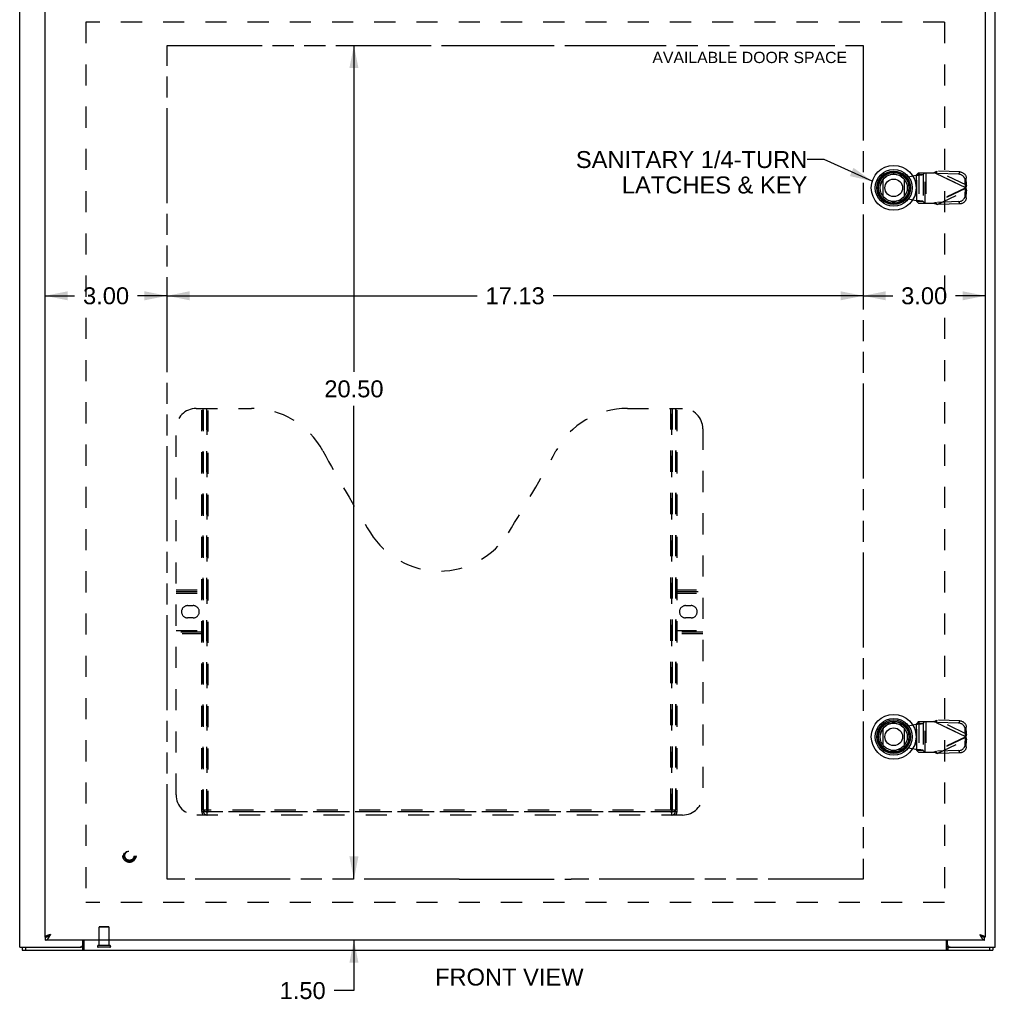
# Model space of a CAD drawing. Header units: inches. Extents: x 0 to 94.4, y 0 to 61.1.
# Tile 3 of 6: x 18.3 to 42.3, y 16.2 to 40.4. Entities that reach past the tile are written whole.
import ezdxf

# ---------------------------------------------------------------- set-up
doc = ezdxf.new("R2010")
doc.units = ezdxf.units.IN
doc.header["$LTSCALE"] = 5.194444
doc.header["$MEASUREMENT"] = 0
doc.linetypes.add('HIDDEN', pattern=[0.2, 0.1, -0.1])
doc.linetypes.add('PHANTOM', pattern=[0.8, 0.45, -0.05, 0.1, -0.05, 0.1, -0.05])
doc.layers.get('0').update_dxf_attribs({"linetype": 'CONTINUOUS'})
for name, color, linetype in [('02___PRT_ALL_AXES', 7, 'CONTINUOUS'), ('1-4_TURN_RH_OVER_16', 7, 'CONTINUOUS'), ('AVAILABLE_DOOR_SPACE', 7, 'CONTINUOUS'), ('DEFAULT_2', 8, 'HIDDEN'), ('DIMENSIONS', 7, 'CONTINUOUS')]:
    doc.layers.add(name, color=color, linetype=linetype)
doc.styles.get("Standard").update_dxf_attribs({"font": 'arial.ttf'})
doc.dimstyles.new('DIMSTYLE_1', dxfattribs={"dimtxt": 0.416667, "dimasz": 0.555556, "dimexe": 0.09, "dimexo": 0.07, "dimgap": 0.0375, "dimtad": 0, "dimtih": 1, "dimtoh": 1, "dimzin": 4, "dimdsep": 46, "dimtxsty": 'Standard', "dimblk": '_FILLED', "dimblk1": '_FILLED', "dimblk2": '_FILLED', "dimcen": 0.09, "dimazin": 1, "dimtfac": 1, "dimtofl": 0, "dimtmove": 0, "dimatfit": 3, "dimldrblk": '_FILLED', "dimfxl": 0, "dimtolj": 1, "dimtzin": 4, "dimarcsym": 0})
doc.dimstyles.get("Standard").update_dxf_attribs({"dimtxt": 0.472222, "dimasz": 0.555556, "dimexe": 0.09, "dimexo": 0.07, "dimgap": 0.09, "dimtad": 0, "dimtih": 1, "dimtoh": 1, "dimzin": 4, "dimdsep": 46, "dimtxsty": 'Standard', "dimblk": '_FILLED', "dimblk1": '_FILLED', "dimblk2": '_FILLED', "dimcen": 0.09, "dimazin": 1, "dimtp": 0.01, "dimtm": 0.01, "dimtfac": 1, "dimtofl": 0, "dimtmove": 0, "dimatfit": 3, "dimldrblk": '_FILLED', "dimfxl": 0, "dimtolj": 1, "dimtzin": 4, "dimarcsym": 0})

# ---------------------------------------------------------------- blocks, each defined once
blk = doc.blocks.new('_FILLED')
at = {"color": 0, "linetype": 'ByBlock'}
blk.add_solid([(0, 0), (-1, 0.2), (-1, -0.2)], dxfattribs=at)
blk = doc.blocks.new('*D16')
at = {"layer": 'DIMENSIONS', "color": 2, "linetype": 'Continuous'}
for p, q in [((26.551, 42.505), (26.127, 42.505)), ((26.551, 41.235), (26.551, 42.505)), ((26.551, 39.735), (26.551, 38.624))]:
    blk.add_line(p, q, dxfattribs=at)
at = {"layer": 'DIMENSIONS', "color": 2, "linetype": 'Continuous', "xscale": 0.5555555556, "yscale": 0.5555555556, "zscale": 0.5555555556}
for p, rotation in [((26.551, 41.235), 270), ((26.551, 39.735), 90)]:
    blk.add_blockref('_FILLED', p, dxfattribs=dict(at, rotation=rotation))
at = {"layer": 'DIMENSIONS', "color": 2, "linetype": 'Continuous', "insert": (25.918, 42.713), "char_height": 0.4167, "width": 1.13228, "attachment_point": 3, "line_spacing_factor": 0.9}
blk.add_mtext('1.50', dxfattribs=at)
blk = doc.blocks.new('*D17')
at = {"layer": 'DIMENSIONS', "color": 2, "linetype": 'Continuous'}
for p, q in [((26.551, 39.735), (26.551, 31.709)), ((26.551, 19.235), (26.551, 30.875))]:
    blk.add_line(p, q, dxfattribs=at)
at = {"layer": 'DIMENSIONS', "color": 2, "linetype": 'Continuous', "xscale": 0.5555555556, "yscale": 0.5555555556, "zscale": 0.5555555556}
for p, rotation in [((26.551, 39.735), 90), ((26.551, 19.235), 270)]:
    blk.add_blockref('_FILLED', p, dxfattribs=dict(at, rotation=rotation))
at = {"layer": 'DIMENSIONS', "color": 2, "linetype": 'Continuous', "insert": (26.551, 31.5), "char_height": 0.4167, "width": 1.45601, "attachment_point": 2, "line_spacing_factor": 0.9}
blk.add_mtext('20.50', dxfattribs=at)
blk = doc.blocks.new('*D18')
at = {"layer": 'DIMENSIONS', "color": 2, "linetype": 'Continuous'}
for p, q in [((26.551, 19.235), (26.551, 20.346)), ((26.551, 17.735), (26.551, 16.494)), ((26.551, 16.494), (26.065, 16.494))]:
    blk.add_line(p, q, dxfattribs=at)
at = {"layer": 'DIMENSIONS', "color": 2, "linetype": 'Continuous', "xscale": 0.5555555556, "yscale": 0.5555555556, "zscale": 0.5555555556}
for p, rotation in [((26.551, 19.235), 270), ((26.551, 17.735), 90)]:
    blk.add_blockref('_FILLED', p, dxfattribs=dict(at, rotation=rotation))
at = {"layer": 'DIMENSIONS', "color": 2, "linetype": 'Continuous', "insert": (25.856, 16.702), "char_height": 0.4167, "width": 1.13228, "attachment_point": 3, "line_spacing_factor": 0.9}
blk.add_mtext('1.50', dxfattribs=at)
blk = doc.blocks.new('*D19')
at = {"layer": 'DIMENSIONS', "color": 2, "linetype": 'Continuous'}
for p, q in [((21.954, 33.58), (29.58, 33.58)), ((39.079, 33.58), (31.453, 33.58))]:
    blk.add_line(p, q, dxfattribs=at)
at = {"layer": 'DIMENSIONS', "color": 2, "linetype": 'Continuous', "xscale": 0.5555555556, "yscale": 0.5555555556, "zscale": 0.5555555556, "rotation": 180}
blk.add_blockref('_FILLED', (21.954, 33.58), dxfattribs=at)
at = {"layer": 'DIMENSIONS', "color": 2, "linetype": 'Continuous', "xscale": 0.5555555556, "yscale": 0.5555555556, "zscale": 0.5555555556}
blk.add_blockref('_FILLED', (39.079, 33.58), dxfattribs=at)
at = {"layer": 'DIMENSIONS', "color": 2, "linetype": 'Continuous', "insert": (30.516, 33.789), "char_height": 0.4167, "width": 1.45601, "attachment_point": 2, "line_spacing_factor": 0.9}
blk.add_mtext('17.13', dxfattribs=at)
blk = doc.blocks.new('*D20')
at = {"layer": 'DIMENSIONS', "color": 2, "linetype": 'Continuous'}
for p, q in [((39.079, 33.58), (39.804, 33.58)), ((42.079, 33.58), (41.353, 33.58))]:
    blk.add_line(p, q, dxfattribs=at)
at = {"layer": 'DIMENSIONS', "color": 2, "linetype": 'Continuous', "xscale": 0.5555555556, "yscale": 0.5555555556, "zscale": 0.5555555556, "rotation": 180}
blk.add_blockref('_FILLED', (39.079, 33.58), dxfattribs=at)
at = {"layer": 'DIMENSIONS', "color": 2, "linetype": 'Continuous', "xscale": 0.5555555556, "yscale": 0.5555555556, "zscale": 0.5555555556}
blk.add_blockref('_FILLED', (42.079, 33.58), dxfattribs=at)
at = {"layer": 'DIMENSIONS', "color": 2, "linetype": 'Continuous', "insert": (40.579, 33.789), "char_height": 0.4167, "width": 1.13228, "attachment_point": 2, "line_spacing_factor": 0.9}
blk.add_mtext('3.00', dxfattribs=at)
blk = doc.blocks.new('*D21')
at = {"layer": 'DIMENSIONS', "color": 2, "linetype": 'Continuous'}
for p, q in [((18.954, 33.58), (19.679, 33.58)), ((21.954, 33.58), (21.228, 33.58))]:
    blk.add_line(p, q, dxfattribs=at)
at = {"layer": 'DIMENSIONS', "color": 2, "linetype": 'Continuous', "xscale": 0.5555555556, "yscale": 0.5555555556, "zscale": 0.5555555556, "rotation": 180}
blk.add_blockref('_FILLED', (18.954, 33.58), dxfattribs=at)
at = {"layer": 'DIMENSIONS', "color": 2, "linetype": 'Continuous', "xscale": 0.5555555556, "yscale": 0.5555555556, "zscale": 0.5555555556}
blk.add_blockref('_FILLED', (21.954, 33.58), dxfattribs=at)
at = {"layer": 'DIMENSIONS', "color": 2, "linetype": 'Continuous', "insert": (20.454, 33.789), "char_height": 0.4167, "width": 1.13228, "attachment_point": 2, "line_spacing_factor": 0.9}
blk.add_mtext('3.00', dxfattribs=at)

msp = doc.modelspace()

# ---------------------------------------------------------------- linework, layer by layer
at = {"color": 3, "linetype": 'Continuous'}
for p, q in [((18.329, 17.56), (18.329, 43.492)), ((42.329, 17.56), (42.329, 43.492)), ((18.954, 17.81), (18.954, 41.16)), ((42.079, 41.16), (42.079, 17.81)), ((42.066, 17.735), (18.967, 17.735)), ((19.089, 17.87), (19.072, 17.865)), ((19.879, 17.62), (19.879, 17.735)), ((19.906, 17.735), (19.906, 17.485)), ((41.127, 17.485), (41.127, 17.735)), ((41.154, 17.62), (41.154, 17.735)), ((18.329, 17.56), (19.819, 17.56)), ((18.392, 17.485), (42.266, 17.485)), ((41.135, 17.513), (41.138, 17.506)), ((41.214, 17.56), (42.329, 17.56))]:
    msp.add_line(p, q, dxfattribs=at)
at = {"color": 7, "linetype": 'Continuous'}
for p, q in [((39.573, 36.019), (39.573, 36.45)), ((40.085, 36.45), (40.085, 36.019)), ((39.573, 22.519), (39.573, 22.95)), ((40.085, 22.95), (40.085, 22.519)), ((18.954, 17.81), (18.967, 17.81)), ((18.967, 17.735), (18.967, 17.81)), ((42.079, 17.81), (42.066, 17.81)), ((42.066, 17.735), (42.066, 17.81)), ((18.392, 17.56), (18.392, 17.485)), ((18.472, 17.56), (18.472, 17.485)), ((19.876, 17.56), (19.819, 17.56)), ((19.876, 17.56), (19.876, 17.485)), ((41.214, 17.56), (41.157, 17.56)), ((41.157, 17.56), (41.157, 17.485)), ((42.186, 17.56), (42.186, 17.485)), ((42.266, 17.56), (42.266, 17.485))]:
    msp.add_line(p, q, dxfattribs=at)
at = {"color": 3, "linetype": 'Continuous'}
for points in [[(19.033, 17.853), (19.026, 17.851), (19.019, 17.849), (19.012, 17.847), (19.005, 17.844), (18.999, 17.842), (18.993, 17.84), (18.988, 17.837), (18.982, 17.835), (18.978, 17.833), (18.973, 17.83), (18.969, 17.828), (18.966, 17.826), (18.962, 17.823), (18.96, 17.821), (18.958, 17.819), (18.956, 17.817), (18.955, 17.814), (18.954, 17.812), (18.954, 17.81)], [(18.967, 17.735), (18.971, 17.735), (18.976, 17.736), (18.981, 17.737), (18.985, 17.739), (18.99, 17.741), (18.995, 17.743), (19, 17.747), (19.004, 17.75), (19.009, 17.754), (19.014, 17.759), (19.018, 17.763), (19.023, 17.769), (19.028, 17.774), (19.032, 17.78), (19.037, 17.786), (19.042, 17.793), (19.046, 17.8), (19.051, 17.807)], [(19.072, 17.865), (19.064, 17.863), (19.056, 17.86), (19.049, 17.858), (19.041, 17.856), (19.033, 17.853)], [(19.051, 17.807), (19.056, 17.814), (19.06, 17.822), (19.065, 17.829), (19.07, 17.837), (19.075, 17.845), (19.079, 17.853), (19.084, 17.861), (19.089, 17.87)], [(41.944, 17.87), (41.96, 17.865), (41.968, 17.863), (41.976, 17.86), (41.984, 17.858), (41.992, 17.856), (41.999, 17.853)], [(41.944, 17.87), (41.948, 17.861), (41.953, 17.853), (41.958, 17.845), (41.962, 17.837), (41.967, 17.829), (41.972, 17.822), (41.977, 17.814)], [(41.977, 17.814), (41.981, 17.807), (41.986, 17.8), (41.991, 17.793), (41.995, 17.786), (42, 17.78), (42.005, 17.774), (42.009, 17.769), (42.014, 17.763), (42.019, 17.759), (42.023, 17.754), (42.028, 17.75), (42.033, 17.747), (42.037, 17.743), (42.042, 17.741), (42.047, 17.739), (42.052, 17.737), (42.056, 17.736), (42.061, 17.735), (42.066, 17.735)], [(41.999, 17.853), (42.006, 17.851), (42.014, 17.849), (42.02, 17.847), (42.027, 17.844), (42.033, 17.842), (42.039, 17.84), (42.045, 17.837), (42.05, 17.835), (42.055, 17.833), (42.059, 17.83), (42.063, 17.828), (42.067, 17.826), (42.07, 17.823), (42.073, 17.821), (42.075, 17.819), (42.076, 17.817), (42.078, 17.814), (42.078, 17.812), (42.079, 17.81)], [(19.894, 17.506), (19.893, 17.503), (19.892, 17.501), (19.891, 17.499), (19.89, 17.497), (19.889, 17.495), (19.888, 17.493), (19.887, 17.492), (19.886, 17.49), (19.885, 17.489), (19.884, 17.488), (19.882, 17.487), (19.881, 17.486), (19.88, 17.486), (19.879, 17.485), (19.878, 17.485), (19.877, 17.485), (19.876, 17.485)], [(19.906, 17.528), (19.905, 17.527), (19.904, 17.525), (19.903, 17.524), (19.901, 17.522), (19.9, 17.52), (19.899, 17.517), (19.898, 17.515), (19.897, 17.513), (19.894, 17.506)], [(41.127, 17.528), (41.128, 17.527), (41.129, 17.525), (41.13, 17.524), (41.131, 17.522), (41.132, 17.52), (41.133, 17.517), (41.134, 17.515), (41.135, 17.513)], [(41.138, 17.506), (41.139, 17.503), (41.14, 17.501), (41.141, 17.499), (41.142, 17.497), (41.143, 17.495), (41.144, 17.493), (41.145, 17.492), (41.147, 17.49), (41.148, 17.489), (41.149, 17.488), (41.15, 17.487), (41.151, 17.486), (41.152, 17.486), (41.153, 17.485), (41.154, 17.485), (41.155, 17.485), (41.157, 17.485)]]:
    msp.add_lwpolyline(points, dxfattribs=at)
at = {"color": 7, "linetype": 'Continuous'}
for points in [[(18.967, 17.81), (18.971, 17.81), (18.976, 17.81), (18.981, 17.811), (18.985, 17.811), (18.99, 17.812), (18.995, 17.814), (19, 17.815), (19.004, 17.817), (19.009, 17.818), (19.014, 17.82), (19.018, 17.822), (19.023, 17.825), (19.028, 17.827)], [(19.028, 17.827), (19.032, 17.83), (19.037, 17.833), (19.042, 17.836)], [(19.042, 17.836), (19.046, 17.839), (19.051, 17.842), (19.056, 17.845), (19.06, 17.848), (19.065, 17.852), (19.07, 17.855), (19.075, 17.859), (19.079, 17.862), (19.084, 17.866), (19.089, 17.87)], [(19.089, 17.87), (19.084, 17.867), (19.079, 17.864), (19.075, 17.861), (19.07, 17.858), (19.066, 17.855), (19.061, 17.852), (19.057, 17.849), (19.053, 17.846), (19.05, 17.843), (19.046, 17.84), (19.043, 17.837), (19.042, 17.836)], [(41.944, 17.87), (41.948, 17.867), (41.953, 17.864), (41.958, 17.861), (41.962, 17.858), (41.967, 17.855), (41.971, 17.852), (41.975, 17.849), (41.979, 17.846), (41.983, 17.843), (41.986, 17.84), (41.989, 17.837), (41.99, 17.836)], [(41.944, 17.87), (41.948, 17.866), (41.953, 17.862), (41.958, 17.859), (41.962, 17.855), (41.967, 17.852), (41.972, 17.848), (41.977, 17.845), (41.981, 17.842), (41.986, 17.839)], [(41.986, 17.839), (41.991, 17.836), (41.995, 17.833), (42, 17.83)], [(42, 17.83), (42.005, 17.827), (42.009, 17.825), (42.014, 17.822), (42.019, 17.82), (42.023, 17.818), (42.028, 17.817), (42.033, 17.815), (42.037, 17.814), (42.042, 17.812), (42.047, 17.811), (42.052, 17.811), (42.056, 17.81), (42.061, 17.81), (42.066, 17.81)], [(19.906, 17.58), (19.904, 17.581), (19.903, 17.581), (19.902, 17.581), (19.901, 17.581), (19.9, 17.58), (19.899, 17.58), (19.898, 17.579), (19.896, 17.579), (19.895, 17.578), (19.894, 17.577), (19.893, 17.576), (19.892, 17.575), (19.891, 17.574), (19.89, 17.573), (19.889, 17.571), (19.888, 17.57), (19.887, 17.569), (19.886, 17.567), (19.885, 17.566), (19.884, 17.565), (19.883, 17.563), (19.882, 17.562), (19.881, 17.561), (19.88, 17.561), (19.879, 17.56), (19.878, 17.56), (19.877, 17.56), (19.876, 17.56)], [(41.127, 17.58), (41.128, 17.581), (41.129, 17.581), (41.13, 17.581), (41.131, 17.581), (41.133, 17.58), (41.134, 17.58), (41.135, 17.579), (41.136, 17.579), (41.137, 17.578), (41.138, 17.577), (41.139, 17.576), (41.14, 17.575), (41.141, 17.574), (41.142, 17.573), (41.143, 17.571), (41.144, 17.57), (41.145, 17.569), (41.146, 17.567), (41.147, 17.566), (41.148, 17.565), (41.149, 17.563), (41.15, 17.562), (41.152, 17.561), (41.153, 17.561), (41.154, 17.56), (41.155, 17.56), (41.156, 17.56), (41.157, 17.56)]]:
    msp.add_lwpolyline(points, dxfattribs=at)
for centre, radius in [((39.829, 36.235), 0.551), ((39.829, 36.235), 0.453), ((39.829, 36.235), 0.413), ((39.829, 36.235), 0.384), ((39.829, 36.235), 0.374), ((39.829, 36.235), 0.335), ((39.829, 36.235), 0.217), ((39.829, 22.735), 0.551), ((39.829, 22.735), 0.453), ((39.829, 22.735), 0.413), ((39.829, 22.735), 0.384), ((39.829, 22.735), 0.374), ((39.829, 22.735), 0.335), ((39.829, 22.735), 0.217)]:
    msp.add_circle(centre, radius, dxfattribs=at)
at = {"color": 3, "linetype": 'Continuous'}
for centre, start, end in [((19.819, 17.62), 270, 360), ((41.214, 17.62), 180, 270)]:
    msp.add_arc(centre, 0.06, start, end, dxfattribs=at)
at = {"layer": '02___PRT_ALL_AXES', "color": 8, "linetype": 'HIDDEN'}
for p, q in [((20.28, 17.603), (20.28, 18.05)), ((20.528, 17.603), (20.528, 18.05)), ((20.528, 17.603), (20.28, 17.603))]:
    msp.add_line(p, q, dxfattribs=at)
msp.add_circle((21.029, 19.81), 0.124, dxfattribs=at)
at = {"layer": 'AVAILABLE_DOOR_SPACE', "color": 40, "linetype": 'PHANTOM'}
for p, q in [((21.954, 19.235), (21.954, 39.735)), ((21.954, 39.735), (29.141, 39.735)), ((29.141, 39.735), (29.141, 39.734)), ((29.141, 39.734), (31.891, 39.734)), ((31.891, 39.734), (31.891, 39.735)), ((31.891, 39.735), (39.079, 39.735)), ((39.079, 39.735), (39.079, 19.235)), ((29.141, 19.235), (21.954, 19.235)), ((29.141, 19.236), (31.891, 19.236)), ((29.141, 19.235), (29.141, 19.236)), ((31.891, 19.235), (31.891, 19.236)), ((39.079, 19.235), (31.891, 19.235))]:
    msp.add_line(p, q, dxfattribs=at)
at = {"layer": 'DEFAULT_2', "color": 8, "linetype": 'HIDDEN'}
for p, q in [((19.954, 40.31), (19.954, 18.66)), ((41.077, 40.31), (19.956, 40.31)), ((41.079, 40.31), (41.079, 18.66)), ((40.44, 36.607), (40.401, 36.565)), ((40.401, 36.565), (40.556, 36.565)), ((40.401, 35.901), (40.401, 36.565)), ((40.44, 36.607), (40.815, 36.607)), ((40.444, 36.607), (40.444, 35.859)), ((40.556, 36.565), (40.595, 36.607)), ((40.556, 36.565), (40.556, 35.901)), ((40.599, 35.859), (40.599, 36.607)), ((40.618, 36.607), (40.618, 35.859)), ((41.602, 36.233), (40.815, 36.607)), ((40.873, 36.588), (40.9, 36.645)), ((41.427, 36.57), (40.873, 36.588)), ((40.873, 36.588), (41.593, 36.246)), ((41.454, 36.627), (40.9, 36.645)), ((41.62, 36.302), (40.9, 36.645)), ((41.454, 36.627), (41.427, 36.57)), ((39.891, 36.562), (40.185, 36.508)), ((40.185, 36.508), (40.382, 36.546)), ((40.382, 36.546), (40.382, 35.919)), ((41.587, 36.418), (41.614, 36.475)), ((41.593, 36.246), (41.587, 36.418)), ((41.62, 36.302), (41.614, 36.475)), ((41.602, 36.233), (40.815, 35.859)), ((41.593, 36.22), (40.873, 35.877)), ((40.9, 35.821), (41.62, 36.163)), ((41.587, 36.047), (41.593, 36.22)), ((41.62, 36.302), (41.593, 36.246)), ((41.593, 36.22), (41.62, 36.163)), ((41.602, 36.233), (41.599, 36.237)), ((41.614, 35.991), (41.62, 36.163)), ((40.185, 35.957), (39.891, 35.903)), ((40.382, 35.919), (40.185, 35.957)), ((40.556, 35.901), (40.401, 35.901)), ((40.401, 35.901), (40.44, 35.859)), ((40.44, 35.859), (40.815, 35.859)), ((40.595, 35.859), (40.556, 35.901)), ((40.815, 35.859), (40.834, 35.865)), ((41.427, 35.896), (40.873, 35.877)), ((40.9, 35.821), (40.873, 35.877)), ((41.454, 35.839), (40.9, 35.821)), ((41.427, 35.896), (41.454, 35.839)), ((41.614, 35.991), (41.587, 36.047)), ((22.674, 30.81), (24.029, 30.81)), ((22.809, 20.9), (22.809, 30.81)), ((22.839, 20.93), (22.839, 30.81)), ((22.849, 20.9), (22.849, 30.81)), ((22.929, 20.93), (22.929, 30.81)), ((22.939, 20.81), (22.939, 30.81)), ((22.969, 20.89), (22.969, 30.81)), ((33.279, 30.81), (34.634, 30.81)), ((34.339, 30.81), (34.339, 20.89)), ((34.369, 20.81), (34.369, 30.81)), ((34.379, 30.81), (34.379, 20.93)), ((34.459, 30.81), (34.459, 20.9)), ((34.469, 30.81), (34.469, 20.93)), ((34.499, 20.9), (34.499, 30.81)), ((22.174, 21.31), (22.174, 30.31)), ((35.134, 30.31), (35.134, 21.31)), ((22.174, 26.35), (22.849, 26.35)), ((22.174, 26.31), (22.809, 26.31)), ((22.174, 26.27), (22.849, 26.27)), ((34.459, 26.35), (35.134, 26.35)), ((34.459, 26.27), (35.134, 26.27)), ((34.499, 26.31), (35.134, 26.31)), ((22.46, 25.96), (22.597, 25.96)), ((34.71, 25.96), (34.847, 25.96)), ((22.597, 25.66), (22.46, 25.66)), ((34.847, 25.66), (34.71, 25.66)), ((22.174, 25.35), (22.849, 25.35)), ((22.809, 25.31), (22.174, 25.31)), ((22.849, 25.27), (22.174, 25.27)), ((34.459, 25.35), (35.134, 25.35)), ((35.134, 25.27), (34.459, 25.27)), ((35.134, 25.31), (34.499, 25.31)), ((39.891, 23.062), (40.185, 23.008)), ((40.185, 23.008), (40.382, 23.046)), ((40.382, 23.046), (40.382, 22.419)), ((40.44, 23.107), (40.401, 23.065)), ((40.401, 23.065), (40.556, 23.065)), ((40.401, 22.401), (40.401, 23.065)), ((40.44, 23.107), (40.815, 23.107)), ((40.444, 23.107), (40.444, 22.359)), ((40.556, 23.065), (40.595, 23.107)), ((40.556, 23.065), (40.556, 22.401)), ((40.599, 22.359), (40.599, 23.107)), ((40.618, 23.107), (40.618, 22.359)), ((41.602, 22.733), (40.815, 23.107)), ((40.873, 23.088), (40.9, 23.145)), ((41.427, 23.07), (40.873, 23.088)), ((40.873, 23.088), (41.593, 22.746)), ((41.454, 23.127), (40.9, 23.145)), ((41.62, 22.802), (40.9, 23.145)), ((41.454, 23.127), (41.427, 23.07)), ((41.587, 22.918), (41.614, 22.975)), ((41.593, 22.746), (41.587, 22.918)), ((41.62, 22.802), (41.593, 22.746)), ((41.62, 22.802), (41.614, 22.975)), ((41.602, 22.733), (40.815, 22.359)), ((41.593, 22.72), (40.873, 22.377)), ((40.9, 22.321), (41.62, 22.663)), ((41.587, 22.547), (41.593, 22.72)), ((41.614, 22.491), (41.587, 22.547)), ((41.593, 22.72), (41.62, 22.663)), ((41.602, 22.733), (41.599, 22.737)), ((41.614, 22.491), (41.62, 22.663)), ((40.185, 22.457), (39.891, 22.403)), ((40.382, 22.419), (40.185, 22.457)), ((40.556, 22.401), (40.401, 22.401)), ((40.401, 22.401), (40.44, 22.359)), ((40.44, 22.359), (40.815, 22.359)), ((40.595, 22.359), (40.556, 22.401)), ((40.815, 22.359), (40.834, 22.365)), ((41.427, 22.396), (40.873, 22.377)), ((40.9, 22.321), (40.873, 22.377)), ((41.454, 22.339), (40.9, 22.321)), ((41.427, 22.396), (41.454, 22.339)), ((22.809, 20.9), (34.499, 20.9)), ((34.469, 20.93), (22.839, 20.93)), ((34.375, 20.89), (22.932, 20.89)), ((34.634, 20.81), (22.674, 20.81)), ((41.077, 18.66), (19.956, 18.66)), ((20.528, 18.05), (20.28, 18.05)), ((20.518, 18.06), (20.29, 18.06)), ((20.546, 17.603), (20.262, 17.603)), ((20.546, 17.56), (20.262, 17.56))]:
    msp.add_line(p, q, dxfattribs=at)
for points in [[(40.382, 36.546), (40.399, 36.547), (40.417, 36.549), (40.434, 36.55), (40.45, 36.551), (40.466, 36.553), (40.481, 36.554), (40.495, 36.555), (40.508, 36.557), (40.52, 36.558), (40.53, 36.559), (40.539, 36.561), (40.546, 36.562), (40.552, 36.563), (40.556, 36.565)], [(40.401, 36.565), (40.4, 36.562), (40.399, 36.56), (40.397, 36.558), (40.394, 36.555), (40.392, 36.553), (40.389, 36.551), (40.385, 36.548), (40.382, 36.546)], [(40.815, 36.607), (40.829, 36.613), (40.843, 36.62), (40.858, 36.626), (40.872, 36.633), (40.886, 36.639), (40.9, 36.645)], [(40.873, 36.588), (40.863, 36.591), (40.853, 36.594), (40.844, 36.597), (40.834, 36.6), (40.815, 36.607)], [(41.587, 36.418), (41.586, 36.432), (41.583, 36.447), (41.579, 36.461), (41.574, 36.475), (41.567, 36.488), (41.558, 36.5), (41.549, 36.512), (41.538, 36.523), (41.527, 36.533), (41.514, 36.542), (41.501, 36.55), (41.487, 36.557), (41.473, 36.562), (41.458, 36.566), (41.443, 36.569), (41.427, 36.57)], [(41.454, 36.627), (41.47, 36.625), (41.485, 36.623), (41.5, 36.619), (41.514, 36.613), (41.528, 36.607), (41.541, 36.599), (41.554, 36.59), (41.565, 36.58), (41.576, 36.569), (41.585, 36.557), (41.594, 36.544), (41.601, 36.531), (41.606, 36.518), (41.61, 36.503), (41.613, 36.489), (41.614, 36.475)], [(41.599, 36.237), (41.598, 36.239), (41.596, 36.241), (41.595, 36.243), (41.593, 36.246)], [(41.593, 36.22), (41.595, 36.222), (41.596, 36.224), (41.598, 36.226), (41.599, 36.228), (41.602, 36.233)], [(41.62, 36.302), (41.618, 36.291), (41.615, 36.28), (41.612, 36.268), (41.609, 36.256), (41.605, 36.245), (41.602, 36.233)], [(41.602, 36.233), (41.605, 36.221), (41.609, 36.209), (41.612, 36.197), (41.615, 36.186), (41.618, 36.174), (41.62, 36.163)], [(40.556, 35.901), (40.552, 35.902), (40.546, 35.903), (40.539, 35.905), (40.53, 35.906), (40.52, 35.907), (40.508, 35.909), (40.495, 35.91), (40.481, 35.911), (40.466, 35.913), (40.45, 35.914), (40.434, 35.915), (40.417, 35.917), (40.399, 35.918), (40.382, 35.919)], [(40.401, 35.901), (40.4, 35.903), (40.399, 35.905), (40.397, 35.907), (40.394, 35.91), (40.392, 35.912), (40.389, 35.915), (40.385, 35.917), (40.382, 35.919)], [(40.9, 35.821), (40.886, 35.827), (40.872, 35.833), (40.858, 35.839), (40.843, 35.845), (40.829, 35.852), (40.815, 35.859)], [(40.834, 35.865), (40.844, 35.868), (40.853, 35.871), (40.863, 35.874), (40.873, 35.877)], [(41.427, 35.896), (41.443, 35.897), (41.458, 35.899), (41.473, 35.903), (41.487, 35.909), (41.501, 35.915), (41.514, 35.923), (41.527, 35.932), (41.538, 35.942), (41.549, 35.953), (41.558, 35.965), (41.567, 35.978), (41.574, 35.991), (41.579, 36.005), (41.583, 36.019), (41.586, 36.033), (41.587, 36.047)], [(41.614, 35.991), (41.613, 35.976), (41.61, 35.962), (41.606, 35.948), (41.601, 35.934), (41.594, 35.921), (41.585, 35.908), (41.576, 35.896), (41.565, 35.885), (41.554, 35.875), (41.541, 35.866), (41.528, 35.859), (41.514, 35.852), (41.5, 35.847), (41.485, 35.843), (41.47, 35.84), (41.454, 35.839)], [(40.382, 23.046), (40.399, 23.047), (40.417, 23.049), (40.434, 23.05), (40.45, 23.051), (40.466, 23.053), (40.481, 23.054), (40.495, 23.055), (40.508, 23.057), (40.52, 23.058), (40.53, 23.059), (40.539, 23.061), (40.546, 23.062), (40.552, 23.063), (40.556, 23.065)], [(40.401, 23.065), (40.4, 23.062), (40.399, 23.06), (40.397, 23.058), (40.394, 23.055), (40.392, 23.053), (40.389, 23.051), (40.385, 23.048), (40.382, 23.046)], [(40.815, 23.107), (40.829, 23.113), (40.843, 23.12), (40.858, 23.126), (40.872, 23.133), (40.886, 23.139), (40.9, 23.145)], [(40.873, 23.088), (40.863, 23.091), (40.853, 23.094), (40.844, 23.097), (40.834, 23.1), (40.815, 23.107)], [(41.587, 22.918), (41.586, 22.932), (41.583, 22.947), (41.579, 22.961), (41.574, 22.975), (41.567, 22.988), (41.558, 23), (41.549, 23.012), (41.538, 23.023), (41.527, 23.033), (41.514, 23.042), (41.501, 23.05), (41.487, 23.057), (41.473, 23.062), (41.458, 23.066), (41.443, 23.069), (41.427, 23.07)], [(41.454, 23.127), (41.47, 23.125), (41.485, 23.123), (41.5, 23.119), (41.514, 23.113), (41.528, 23.107), (41.541, 23.099), (41.554, 23.09), (41.565, 23.08), (41.576, 23.069), (41.585, 23.057), (41.594, 23.044), (41.601, 23.031), (41.606, 23.018), (41.61, 23.003), (41.613, 22.989), (41.614, 22.975)], [(41.62, 22.802), (41.618, 22.791), (41.615, 22.78), (41.612, 22.768), (41.609, 22.756), (41.605, 22.745), (41.602, 22.733)], [(41.427, 22.396), (41.443, 22.397), (41.458, 22.399), (41.473, 22.403), (41.487, 22.409), (41.501, 22.415), (41.514, 22.423), (41.527, 22.432), (41.538, 22.442), (41.549, 22.453), (41.558, 22.465), (41.567, 22.478), (41.574, 22.491), (41.579, 22.505), (41.583, 22.519), (41.586, 22.533), (41.587, 22.547)], [(41.599, 22.737), (41.598, 22.739), (41.596, 22.741), (41.595, 22.743), (41.593, 22.746)], [(41.593, 22.72), (41.595, 22.722), (41.596, 22.724), (41.598, 22.726), (41.599, 22.728), (41.602, 22.733)], [(41.602, 22.733), (41.605, 22.721), (41.609, 22.709), (41.612, 22.697), (41.615, 22.686), (41.618, 22.674), (41.62, 22.663)], [(40.556, 22.401), (40.552, 22.402), (40.546, 22.403), (40.539, 22.405), (40.53, 22.406), (40.52, 22.407), (40.508, 22.409), (40.495, 22.41), (40.481, 22.411), (40.466, 22.413), (40.45, 22.414), (40.434, 22.415), (40.417, 22.417), (40.399, 22.418), (40.382, 22.419)], [(40.401, 22.401), (40.4, 22.403), (40.399, 22.405), (40.397, 22.407), (40.394, 22.41), (40.392, 22.412), (40.389, 22.415), (40.385, 22.417), (40.382, 22.419)], [(40.9, 22.321), (40.886, 22.327), (40.872, 22.333), (40.858, 22.339), (40.843, 22.345), (40.829, 22.352), (40.815, 22.359)], [(40.834, 22.365), (40.844, 22.368), (40.853, 22.371), (40.863, 22.374), (40.873, 22.377)], [(41.614, 22.491), (41.613, 22.476), (41.61, 22.462), (41.606, 22.448), (41.601, 22.434), (41.594, 22.421), (41.585, 22.408), (41.576, 22.396), (41.565, 22.385), (41.554, 22.375), (41.541, 22.366), (41.528, 22.359), (41.514, 22.352), (41.5, 22.347), (41.485, 22.343), (41.47, 22.34), (41.454, 22.339)], [(22.839, 20.93), (22.855, 20.919), (22.871, 20.909), (22.887, 20.901), (22.902, 20.895), (22.917, 20.891), (22.932, 20.89)], [(34.375, 20.89), (34.39, 20.891), (34.405, 20.895), (34.421, 20.901), (34.437, 20.909), (34.453, 20.919), (34.469, 20.93)]]:
    msp.add_lwpolyline(points, dxfattribs=at)
for radius in [0.164, 0.142, 0.124, 0.114]:
    msp.add_circle((21.029, 19.81), radius, dxfattribs=at)
for centre, radius, start, end in [((39.831, 36.233), 0.335, 79.673, 280.327), ((22.674, 30.31), 0.5, 90, 180), ((24.029, 28.81), 2, 28.4813, 90), ((33.279, 28.81), 2, 90, 151.5187), ((34.634, 30.31), 0.5, 0, 90), ((60.337, 48.508), 39.307, 208.4813, 211.8705), ((-3.029, 48.508), 39.307, 328.1295, 331.5187), ((28.654, 28.81), 2, 211.8705, 328.1295), ((22.809, 26.35), 0.04, 270, 360), ((34.499, 26.35), 0.04, 180, 270), ((22.46, 25.81), 0.15, 90, 270), ((22.597, 25.81), 0.15, 270, 90), ((34.71, 25.81), 0.15, 90, 270), ((34.847, 25.81), 0.15, 270, 90), ((22.809, 25.27), 0.04, 0, 90), ((34.499, 25.27), 0.04, 90, 180), ((39.831, 22.733), 0.335, 79.673, 280.327), ((22.674, 21.31), 0.5, 180, 270), ((34.634, 21.31), 0.5, 270, 360), ((22.939, 20.9), 0.13, 180, 223.8131), ((22.939, 20.9), 0.09, 180, 270), ((22.969, 20.93), 0.04, 180, 270), ((34.339, 20.93), 0.04, 270, 360), ((34.369, 20.9), 0.09, 270, 360), ((34.369, 20.9), 0.13, 316.1869, 360), ((20.29, 18.05), 0.01, 90, 180), ((20.518, 18.05), 0.01, 0, 90), ((20.262, 17.581), 0.0215, 90, 270), ((20.546, 17.581), 0.0215, 270, 90)]:
    msp.add_arc(centre, radius, start, end, dxfattribs=at)

# ---------------------------------------------------------------- texts
at = {"layer": '1-4_TURN_RH_OVER_16', "color": 2, "linetype": 'Continuous', "insert": (37.703, 37.139), "char_height": 0.41667, "width": 5.68154, "attachment_point": 3, "line_spacing_factor": 0.9}
msp.add_mtext('SANITARY 1/4-TURN\\PLATCHES & KEY', dxfattribs=at)
at = {"layer": 'DIMENSIONS', "color": 2, "linetype": 'Continuous', "attachment_point": 2, "line_spacing_factor": 0.9}
for s, insert, char_height, width in [('AVAILABLE DOOR SPACE', (36.287, 39.581), 0.27778, 4.77798), ('FRONT VIEW', (30.373, 17.034), 0.4167, 3.64622)]:
    msp.add_mtext(s, dxfattribs=dict(at, insert=insert, char_height=char_height, width=width))

# ---------------------------------------------------------------- dimensions: what is measured, and where the dimension line sits
at = {"layer": 'DIMENSIONS', "color": 2, "linetype": 'Continuous'}
for base, p1, p2, angle, picture, middle in [((26.551, 41.235), (21.954, 39.735), (18.967, 41.235), 90, '*D16', (25.37, 42.502)), ((18.954, 33.58), (21.954, 39.735), (18.954, 41.16), 180, '*D21', (20.453, 33.578)), ((26.551, 39.735), (29.141, 19.235), (29.141, 39.735), 90, '*D17', (26.545, 31.29)), ((26.551, 17.735), (21.954, 19.235), (18.967, 17.735), 270, '*D18', (25.308, 16.492))]:
    dim = msp.add_linear_dim(base=base, p1=p1, p2=p2, angle=angle, dimstyle='DIMSTYLE_1', dxfattribs=at)
    dim.commit()
    dim.dimension.update_dxf_attribs({"geometry": picture, "text_midpoint": middle, "dimtype": 160})
for base, p1, p2, picture, middle in [((39.078666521, 33.580287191), (21.953666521, 39.734626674), (39.078666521, 39.734626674), '*D19', (30.533869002, 33.577963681)), ((42.079, 33.58), (39.079, 39.735), (42.079, 17.81), '*D20', (40.578, 33.578))]:
    dim = msp.add_linear_dim(base=base, p1=p1, p2=p2, dimstyle='DIMSTYLE_1', dxfattribs=at)
    dim.commit()
    dim.dimension.update_dxf_attribs({"geometry": picture, "text_midpoint": middle, "dimtype": 160})

# ---------------------------------------------------------------- leaders
at = {"layer": '1-4_TURN_RH_OVER_16', "color": 2, "linetype": 'Continuous', "annotation_type": 0, "has_hookline": 1, "hookline_direction": 1, "text_width": 5.618}
msp.add_leader([(39.302, 36.396), (38.122, 36.931), (37.703, 36.931)], dimstyle='Standard', override={"dimtad": 0}, dxfattribs=at)

doc.saveas('drawing.dxf')
